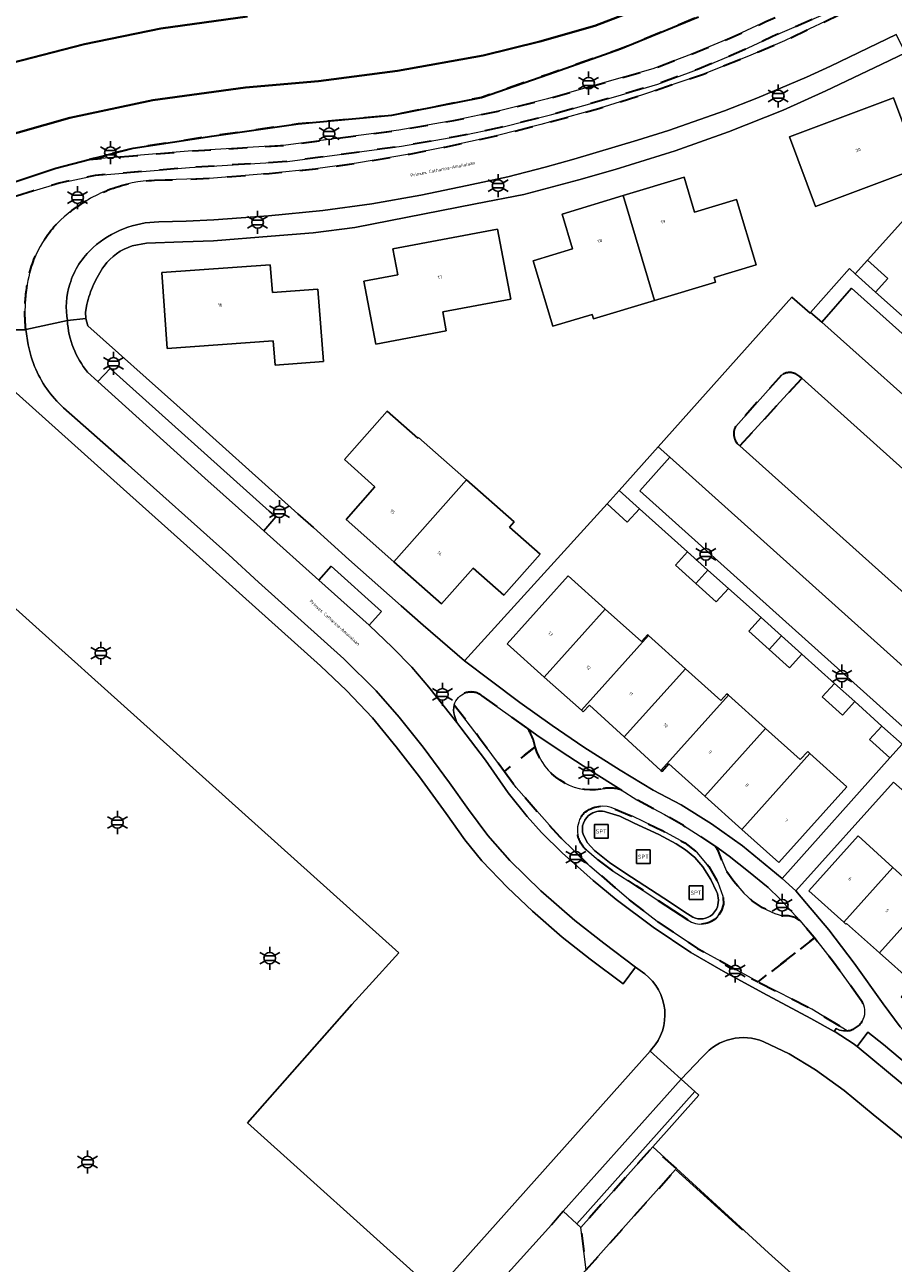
# Model space of a CAD drawing. Extents: x 105780 to 185197, y 477999 to 525027.
# Tile 6 of 256: x 105874 to 105969, y 478273 to 478409. Entities that reach past the tile are written whole.
import ezdxf
from ezdxf.enums import TextEntityAlignment as Align

# ---------------------------------------------------------------- set-up
doc = ezdxf.new("R2010")
doc.units = 0
doc.linetypes.add('XX-HIDDEN', pattern=[4, 2, -2])
for name, color, linetype, lineweight in [('B-GV-GR-HAAG_01-G', 252, 'GR-HAAG1', 13), ('B-GV-GR-MATERIAALGRENS-G', 252, 'XX-HIDDEN', 35), ('B-RO-IE-MEUBILAIR_WEGMEUBILAIR-S', 252, 'Continuous', 25), ('B-RO-IE-TERREINAFSCHEIDING_KUNSTMATIG_HEKWERK-G', 252, 'IE-TERREINAFSCHEIDING-KUNSTMATIG', 18), ('B-WE-GW-WATERGANG_SLOOT_INSTEEK-G', 252, 'Continuous', 30), ('B-WE-OG-TERREIN_ONBEGROEID-GV', 252, 'Continuous', 18), ('B-XX-KG-KADASTRAAL_BEBOUWING-G', 252, 'Continuous', 20), ('B1-WE-OG-BEBOUWING-T18', 7, 'Continuous', 18), ('B1-WE-OG-TERREIN_ERF-GV', 252, 'Continuous', 18), ('B1-WE-OG-TOPOGRAFIE-T18', 10, 'Continuous', 18), ('B1-WE-VH-VERHARDING_ASFALT-GV', 252, 'Continuous', 18), ('B1-WE-VH-VERHARDING_BETONSTRAATSTEEN-GV', 252, 'Continuous', 18), ('B1-WE-VH-VERHARDING_HALFVERHARDING_SCHELP-GV', 252, 'Continuous', 18), ('B1-WE-VH-VERHARDING_SIERBESTRATING-GV', 252, 'Continuous', 18), ('B1-WE-VH-VERHARDING_STRAATBAKSTEEN-GV', 252, 'Continuous', 18), ('B1-WE-VH-VERHARDING_TEGEL-GV', 252, 'Continuous', 18), ('B1-WE-VH-VERHARDING_TEGEL_RUBBER-GV', 252, 'Continuous', 18)]:
    doc.layers.add(name, color=color, linetype=linetype, lineweight=lineweight)
doc.styles.add('NLCS-ISO', font='NLCS-ISO.ttf')
doc.styles.add('NLCS-ISO-M200-T18', font='NLCS-ISO.ttf', dxfattribs={"height": 0.36})
doc.linetypes.add('GR-HAAG1', pattern='A,6,[176,NLCS.shx,S=0.125,R=0,X=0,Y=0],-2', length=8)
doc.linetypes.add('IE-TERREINAFSCHEIDING-KUNSTMATIG', pattern='A,4,[82,NLCS.SHX,S=0.75,R=90,X=0,Y=0],4,-2', length=10)

# ---------------------------------------------------------------- blocks, each defined once
blk = doc.blocks.new('B-SIE-WEG_LICHTMAST-SO')
at = {"ltscale": 0.1}
for p, q in [((-1.1, 0.63), (-2.19, 1.27)), ((0, 1.27), (0, 2.53)), ((1.1, 0.63), (2.19, 1.27)), ((-1.1, -0.63), (-2.19, -1.27)), ((0, -1.27), (0, -2.53)), ((1.1, -0.63), (2.19, -1.27))]:
    blk.add_line(p, q, dxfattribs=at)
at = {"flags": 128}
for points in [[(-1.16, 0.5), (1.16, 0.5)], [(-1.16, -0.5), (1.16, -0.5)]]:
    blk.add_lwpolyline(points, dxfattribs=at)
at = {"ltscale": 0.1}
blk.add_circle((0, 0), 1.27, dxfattribs=at)
at = {"style": 'NLCS-ISO'}
blk.add_attdef('TYPE', text='', height=1.8, dxfattribs=at).set_placement((0, 2.53), align=Align.BOTTOM_CENTER)
blk = doc.blocks.new('SIE-WEG_SPEELTOESTEL-SO')
at = {"flags": 128}
blk.add_lwpolyline([(-0.75, -0.75), (0.75, -0.75), (0.75, 0.75), (-0.75, 0.75)], close=True, dxfattribs=at)
at = {"style": 'NLCS-ISO'}
blk.add_text('SPT', height=0.45, dxfattribs=at).set_placement((0, 0), align=Align.MIDDLE_CENTER)

msp = doc.modelspace()

# ---------------------------------------------------------------- linework, layer by layer
at = {"layer": 'B-GV-GR-HAAG_01-G', "flags": 128}
for points in [[(105920.782, 478334.538, 0.1566348), (105920.817, 478333.357)], [(105963.045, 478298.846, 0.1011188), (105963.887, 478298.761)]]:
    msp.add_lwpolyline(points, format="xyb", dxfattribs=at)
for points in [[(105923.524, 478330.949), (105920.782, 478334.538)], [(105920.817, 478333.357), (105921.052, 478332.584), (105921.504, 478332.013), (105924.189, 478328.447), (105926.707, 478324.854), (105928.769, 478322.273), (105930.339, 478320.509), (105932.634, 478318.295), (105936.028, 478315.244), (105938.544, 478313.154), (105942.598, 478310.121), (105946.733, 478307.358), (105950.263, 478305.292), (105954.613, 478302.937), (105959.903, 478300.124), (105962.441, 478298.694), (105962.673, 478299.006), (105963.045, 478298.846)], [(105963.887, 478298.761), (105960.006, 478301.141), (105954.103, 478304.123), (105947.473, 478307.808), (105943.051, 478310.752), (105940.159, 478312.973), (105935.666, 478316.817), (105932.357, 478320.025), (105927.58, 478325.457), (105926.278, 478327.22), (105923.524, 478330.949)]]:
    msp.add_lwpolyline(points, dxfattribs=at)
at = {"layer": 'B-GV-GR-MATERIAALGRENS-G', "flags": 128}
for points in [[(105968.575, 478418.615), (105968.369, 478419.048), (105967.68, 478420.019), (105966.767, 478420.789), (105964.896, 478422.459), (105963.143, 478423.998), (105959.954, 478422.189), (105960.707, 478420.017), (105960.711, 478418.129), (105960.125, 478416.641), (105958.756, 478414.974), (105955.554, 478413.233), (105947.587, 478410.015), (105939.013, 478406.475), (105931.144, 478403.719), (105923.768, 478401.16), (105913.949, 478399.195), (105903.652, 478398.261), (105894.193, 478396.912), (105885.558, 478395.589), (105880.718, 478394.343), (105891.602, 478395.259), (105902.306, 478395.908), (105914.715, 478397.571), (105920.726, 478398.634), (105925.602, 478399.647), (105931.013, 478401.005), (105938.03, 478403.013), (105942.558, 478404.284), (105946.787, 478405.9), (105951.261, 478407.755), (105954.952, 478409.475), (105961.606, 478412.343), (105964.684, 478413.921), (105966.118, 478414.925), (105967.055, 478415.986), (105967.323, 478416.999), (105967.37, 478418.11)], [(105945.147, 478283.637), (105942.545, 478286.014), (105934.662, 478277.186), (105935.249, 478272.546)]]:
    msp.add_lwpolyline(points, close=True, dxfattribs=at)
for points in [[(105969.111, 478416.723), (105968.686, 478415.114), (105967.326, 478413.573), (105965.615, 478412.375), (105962.373, 478410.714), (105955.688, 478407.833), (105951.987, 478406.107), (105947.471, 478404.235), (105943.093, 478402.621), (105938.504, 478401.276), (105931.479, 478399.266), (105926.004, 478397.893), (105921.066, 478396.866), (105914.991, 478395.792), (105902.48, 478394.115), (105891.732, 478393.464), (105881.377, 478392.592), (105877.433, 478391.76), (105874.642, 478390.919), (105868.332, 478388.969), (105865.732, 478387.974), (105862.099, 478386.636), (105857.988, 478384.899), (105865.85, 478377.899), (105868.805, 478375.269), (105872.694, 478375.677), (105873.784, 478375.708)], [(105887.889, 478392.072), (105891.461, 478392.177), (105894.383, 478392.316), (105900.485, 478392.82), (105905.574, 478393.317), (105910.05, 478393.932), (105915.886, 478394.945), (105919.746, 478395.708), (105925.395, 478396.957), (105930.29, 478398.185), (105936.653, 478399.945), (105941.42, 478401.444), (105948.127, 478403.724), (105953.307, 478405.804), (105957.003, 478407.375), (105959.736, 478408.681), (105966.608, 478411.935), (105967.502, 478412.323), (105967.695, 478412.391), (105967.91, 478412.467), (105967.931, 478412.518), (105968.437, 478412.901), (105968.845, 478413.451), (105969.139, 478414.058), (105969.184, 478414.782), (105969.111, 478416.723)], [(105956.681, 478370.7), (105951.653, 478365.071)], [(105952.091, 478362.925), (105958.905, 478370.344)], [(105958.905, 478370.344), (105958.697, 478370.524)], [(105920.782, 478334.538), (105923.524, 478330.949), (105926.278, 478327.22), (105929.645, 478329.924)], [(105928.73, 478332.012), (105923.778, 478335.555)], [(105929.645, 478329.924), (105926.278, 478327.22), (105927.58, 478325.457), (105932.357, 478320.025), (105935.666, 478316.817), (105940.159, 478312.973), (105943.051, 478310.752), (105947.473, 478307.808), (105954.103, 478304.123), (105960.294, 478308.948), (105960.247, 478309.008), (105958.697, 478310.855)], [(105949.474, 478318.969), (105948.166, 478319.867), (105945.919, 478321.281), (105943.829, 478322.476), (105940.807, 478324.104), (105939.085, 478325.203)], [(105938.412, 478323.074), (105940.402, 478322.258), (105943.577, 478320.717), (105946.055, 478319.387), (105947.456, 478318.284), (105948.693, 478316.804), (105949.719, 478315.037), (105950.272, 478313.486), (105950.297, 478312.667), (105950.096, 478311.972), (105949.661, 478311.282)], [(105944.861, 478311.924), (105940.744, 478314.674), (105938.227, 478316.285), (105936.37, 478317.647), (105935.276, 478318.607)], [(105958.697, 478310.855), (105958.177, 478311.183), (105957.458, 478311.359), (105956.778, 478311.389), (105955.937, 478311.621), (105954.597, 478312.268), (105953.471, 478313.031), (105952.535, 478313.866), (105951.432, 478315.125), (105950.65, 478316.274), (105950.117, 478317.484)], [(105946.421, 478310.902), (105944.861, 478311.924)], [(105960.294, 478308.948), (105954.103, 478304.123), (105960.006, 478301.141), (105963.887, 478298.761)], [(105965.411, 478302.096), (105962.368, 478306.282), (105960.294, 478308.948)]]:
    msp.add_lwpolyline(points, dxfattribs=at)
for points in [[(105883.115, 478391.111, -0.0772824), (105887.889, 478392.072)], [(105878.843, 478388.735, -0.0776506), (105883.115, 478391.111)], [(105875.897, 478385.692, -0.0886636), (105878.843, 478388.735)], [(105874.2, 478381.889, -0.086968), (105875.897, 478385.692)], [(105873.71, 478378.552, -0.0461659), (105874.2, 478381.889)], [(105873.784, 478375.708, -0.0393728), (105873.71, 478378.552)], [(105958.697, 478370.524, 0.3543217), (105956.681, 478370.7)], [(105951.653, 478365.071, 0.3760092), (105952.091, 478362.925)], [(105923.778, 478335.555, 0.521465), (105920.782, 478334.538)], [(105929.645, 478329.924, 0.1265159), (105928.73, 478332.012)], [(105936.865, 478325.266, -0.3754592), (105929.645, 478329.924)], [(105939.085, 478325.203, 0.1376732), (105936.865, 478325.266)], [(105934.995, 478322.629, -0.3059794), (105938.412, 478323.074)], [(105935.276, 478318.607, -0.4219413), (105934.995, 478322.629)], [(105950.117, 478317.484, 0.0651189), (105949.474, 478318.969)], [(105949.661, 478311.282, -0.3762487), (105946.421, 478310.902)], [(105963.887, 478298.761, 0.5744453), (105965.411, 478302.096)]]:
    msp.add_lwpolyline(points, format="xyb", dxfattribs=at)
at = {"layer": 'B-RO-IE-TERREINAFSCHEIDING_KUNSTMATIG_HEKWERK-G', "flags": 128}
msp.add_lwpolyline([(105903.327, 478230.968), (105900.449, 478233.552), (105945.062, 478283.541), (105952.4, 478276.894)], dxfattribs=at)
at = {"layer": 'B-WE-GW-WATERGANG_SLOOT_INSTEEK-G', "flags": 128}
for points in [[(105942.695, 478411.498), (105936.212, 478409.015), (105930.15, 478407.297), (105923.96, 478405.766), (105914.572, 478404.06), (105905.878, 478402.952), (105897.892, 478402.259), (105887.731, 478400.842), (105878.619, 478398.903), (105870.216, 478396.537), (105860.885, 478393.198), (105852.023, 478389.28), (105845.433, 478385.725), (105836.78, 478380.929), (105829.628, 478376.179), (105825.916, 478373.283), (105817.637, 478366.123), (105810.491, 478360.013), (105803.976, 478354.991), (105797.872, 478351.178), (105790.963, 478347.86), (105784.023, 478345.269), (105780.506, 478344.203)], [(105780.506, 478344.203), (105784.023, 478345.269), (105790.963, 478347.86), (105797.872, 478351.178), (105803.976, 478354.991), (105810.491, 478360.013), (105817.637, 478366.123), (105825.916, 478373.283), (105829.628, 478376.179), (105836.78, 478380.929), (105845.433, 478385.725), (105852.023, 478389.28), (105860.885, 478393.198), (105870.216, 478396.537), (105878.619, 478398.903), (105887.731, 478400.842), (105897.892, 478402.259), (105905.878, 478402.952), (105914.572, 478404.06), (105923.96, 478405.766), (105930.15, 478407.297), (105936.212, 478409.015), (105942.695, 478411.498)], [(105898.102, 478410.047), (105888.588, 478408.729), (105880.208, 478406.999), (105871.009, 478404.636), (105861.978, 478401.822), (105855.012, 478398.94), (105854.538, 478400.059), (105853.384, 478399.59), (105853.866, 478398.397), (105848.306, 478396.019), (105841.528, 478392.468), (105833.366, 478387.432), (105825.943, 478382.5), (105818.611, 478377.026), (105812.757, 478371.94), (105807.255, 478366.856), (105802.1, 478362.858), (105795.425, 478358.409), (105788.448, 478355.037), (105781.178, 478352.368), (105780.506, 478352.152)], [(105853.866, 478398.397), (105853.384, 478399.59), (105854.538, 478400.059), (105855.012, 478398.94), (105861.978, 478401.822), (105871.009, 478404.636), (105880.208, 478406.999), (105888.588, 478408.729), (105898.102, 478410.047)], [(105867.847, 478390.317), (105877.077, 478393.406), (105880.718, 478394.343), (105885.558, 478395.589), (105894.193, 478396.912), (105903.652, 478398.261), (105913.949, 478399.195), (105923.768, 478401.16), (105931.144, 478403.719), (105939.013, 478406.475), (105947.587, 478410.015)]]:
    msp.add_lwpolyline(points, dxfattribs=at)
at = {"layer": 'B-WE-OG-TERREIN_ONBEGROEID-GV', "flags": 128}
for points in [[(105941.678, 478304.995), (105940.671, 478305.752), (105939.326, 478303.9), (105935.687, 478306.612), (105932.624, 478309.021), (105929.367, 478311.894), (105926.636, 478314.473), (105923.79, 478317.425), (105921.938, 478319.709), (105919.882, 478322.586), (105916.965, 478326.616), (105914.418, 478329.92), (105911.812, 478333.098), (105908.967, 478336.111), (105906.1, 478338.813), (105897.534, 478346.483), (105892.819, 478350.709), (105884.506, 478358.193), (105867.339, 478373.534)], [(105862.54, 478354.17), (105877.412, 478340.803), (105879.493, 478338.933), (105880.633, 478337.908), (105914.688, 478307.299), (105911.446, 478303.733), (105909.544, 478301.641), (105898.088, 478288.671), (105917.382, 478271.342)], [(105975.587, 478282.399), (105966.727, 478289.585), (105963.552, 478292.206), (105960.4, 478294.472), (105957.516, 478296.218), (105954.735, 478297.558)], [(105917.699, 478268.989), (105926.505, 478278.864), (105942.26, 478296.533)], [(105942.26, 478296.533), (105942.47, 478296.768)], [(105948.096, 478295.978), (105947.922, 478295.817), (105945.661, 478293.458)], [(105945.661, 478293.458), (105947.173, 478292.091), (105947.615, 478291.691), (105942.545, 478286.014), (105945.147, 478283.637), (105955.26, 478274.4), (105961.715, 478268.593), (105968.362, 478262.614), (105984.704, 478280.667), (105983.096, 478282)]]:
    msp.add_lwpolyline(points, dxfattribs=at)
at = {"layer": 'B-WE-OG-TERREIN_ONBEGROEID-GV'}
for points in [[(105942.47, 478296.768, 0.434267), (105941.678, 478304.995)], [(105954.735, 478297.558, 0.3282961), (105948.096, 478295.978)]]:
    msp.add_lwpolyline(points, format="xyb", dxfattribs=at)
at = {"layer": 'B-XX-KG-KADASTRAAL_BEBOUWING-G', "flags": 128}
for points in [[(105968.962, 478401.114), (105957.542, 478396.844), (105960.406, 478389.185), (105971.826, 478393.454)], [(105945.984, 478392.399), (105939.292, 478390.38), (105942.76, 478378.885), (105949.452, 478380.903), (105949.305, 478381.389), (105953.901, 478382.775), (105951.734, 478389.956), (105947.139, 478388.569)], [(105939.292, 478390.38), (105932.601, 478388.362), (105933.756, 478384.532), (105929.429, 478383.227), (105931.595, 478376.046), (105935.903, 478377.346), (105936.049, 478376.862), (105942.76, 478378.885)], [(105925.536, 478386.688), (105914.054, 478384.542), (105914.573, 478381.68), (105910.865, 478380.983), (105912.181, 478374.092), (105919.889, 478375.536), (105919.518, 478377.629), (105926.969, 478379.015)], [(105966.098, 478383.299), (105964.761, 478381.812), (105966.992, 478379.806), (105968.329, 478381.293)], [(105901.129, 478371.787), (105906.441, 478372.186), (105905.826, 478380.135), (105900.835, 478379.766), (105900.59, 478382.807), (105888.715, 478381.94), (105889.285, 478373.618), (105900.916, 478374.448)], [(105916.853, 478363.845), (105916.784, 478363.766), (105913.409, 478366.743), (105908.733, 478361.443), (105912.084, 478358.451), (105908.929, 478354.849), (105914.159, 478350.226), (105922.108, 478359.218)], [(105927.346, 478354.604), (105922.108, 478359.218), (105914.159, 478350.226), (105919.389, 478345.603), (105922.86, 478349.529), (105926.231, 478346.549), (105930.205, 478351.044), (105926.833, 478354.024)], [(105941.094, 478356.029), (105938.887, 478358.046), (105937.537, 478356.57), (105939.745, 478354.553)], [(105948.612, 478349.308), (105946.377, 478351.314), (105945.041, 478349.826), (105947.276, 478347.819)], [(105948.612, 478349.308), (105947.276, 478347.819), (105949.511, 478345.813), (105950.847, 478347.301)], [(105937.342, 478345.016), (105933.277, 478348.664), (105926.596, 478341.2), (105930.659, 478337.568)], [(105942.069, 478342.116), (105941.981, 478342.195), (105941.307, 478341.457), (105937.342, 478345.016), (105930.659, 478337.568), (105934.726, 478333.933)], [(105954.428, 478344.104), (105953.091, 478342.618), (105955.327, 478340.606), (105956.664, 478342.092)], [(105946.128, 478338.471), (105942.069, 478342.116), (105934.726, 478333.933), (105934.927, 478333.753), (105935.6, 478334.497), (105939.423, 478331)], [(105956.664, 478342.092), (105955.327, 478340.606), (105957.563, 478338.593), (105958.901, 478340.08)], [(105950.857, 478335.573), (105950.687, 478335.726), (105950.014, 478334.982), (105946.128, 478338.471), (105939.423, 478331), (105943.449, 478327.317)], [(105954.921, 478331.934), (105950.857, 478335.573), (105943.449, 478327.317), (105943.574, 478327.203), (105944.316, 478328.039), (105948.254, 478324.505)], [(105962.477, 478336.88), (105961.141, 478335.392), (105963.376, 478333.384), (105964.713, 478334.872)], [(105959.791, 478329.193), (105959.548, 478329.411), (105958.733, 478328.52), (105954.921, 478331.934), (105948.254, 478324.505), (105952.314, 478320.862)], [(105967.67, 478332.199), (105966.334, 478330.711), (105968.57, 478328.703), (105969.906, 478330.191)], [(105963.849, 478325.538), (105959.791, 478329.193), (105952.314, 478320.862), (105956.371, 478317.221)], [(105965.07, 478320.134), (105959.673, 478314.124), (105963.511, 478310.671), (105968.898, 478316.673)], [(105973.529, 478314.106), (105973.409, 478314.212), (105972.618, 478313.309), (105968.898, 478316.673), (105963.511, 478310.671), (105963.743, 478310.462), (105963.817, 478310.544), (105967.432, 478307.312)], [(105977.411, 478310.704), (105973.529, 478314.106), (105967.432, 478307.312), (105971.125, 478304.01), (105969.791, 478302.502), (105969.935, 478302.373)]]:
    msp.add_lwpolyline(points, close=True, dxfattribs=at)
at = {"layer": 'B1-WE-OG-TERREIN_ERF-GV', "flags": 128}
for points in [[(105970.294, 478406.057), (105966.831, 478404.405), (105961.548, 478401.863), (105956.844, 478399.773), (105950.879, 478397.374), (105945.014, 478395.31), (105938.44, 478393.251), (105934.456, 478392.107), (105928.408, 478390.504), (105923.127, 478389.488), (105909.874, 478386.895), (105905.311, 478386.31), (105900.681, 478385.949), (105894.385, 478385.44), (105890.996, 478385.298), (105887.01, 478385.16), (105885.467, 478384.869)], [(105957.811, 478379.25), (105959.809, 478377.499), (105959.874, 478377.572), (105964.126, 478382.382), (105964.761, 478381.812), (105966.098, 478383.299), (105979.295, 478397.978)], [(105880.468, 478378.448), (105880.347, 478377.608), (105880.368, 478376.922), (105880.595, 478376.117), (105890.338, 478367.388), (105903.616, 478355.462), (105905.34, 478353.984), (105909.222, 478350.475), (105914.964, 478345.377), (105917.366, 478343.27), (105921.913, 478339.365), (105937.537, 478356.57), (105938.887, 478358.046), (105943.143, 478362.815), (105957.811, 478379.25)], [(105982.671, 478312.059), (105980.44, 478314.07), (105978.21, 478316.081), (105979.103, 478317.072), (105975.941, 478319.87), (105974.616, 478318.372), (105972.367, 478320.361), (105970.119, 478322.35), (105971.444, 478323.848), (105968.964, 478326.051), (105958.237, 478314.105), (105959.432, 478312.718), (105961.866, 478309.83), (105964.633, 478306.183), (105967.843, 478301.71), (105969.678, 478299.188), (105971.106, 478297.601), (105974.151, 478294.718), (105976.808, 478292.407), (105977.411, 478291.908), (105979.811, 478289.92)], [(105971.125, 478304.01), (105967.432, 478307.312), (105963.817, 478310.544), (105963.743, 478310.462), (105963.511, 478310.671), (105959.673, 478314.124), (105965.07, 478320.134), (105968.898, 478316.673), (105972.618, 478313.309)]]:
    msp.add_lwpolyline(points, dxfattribs=at)
for points in [[(105968.962, 478401.114), (105971.826, 478393.454), (105960.406, 478389.185), (105957.542, 478396.844)], [(105979.295, 478397.978), (105966.098, 478383.299), (105968.329, 478381.293), (105966.992, 478379.806), (105972.214, 478375.164), (105973.553, 478376.65), (105975.787, 478374.636), (105978.021, 478372.622), (105976.682, 478371.137), (105981.155, 478367.151), (105982.489, 478368.641), (105984.728, 478366.635), (105986.966, 478364.629), (105985.631, 478363.139), (105991.07, 478358.257), (105992.413, 478359.739), (105994.632, 478357.728), (106007.782, 478372.46)], [(105942.76, 478378.885), (105936.049, 478376.862), (105935.903, 478377.346), (105931.595, 478376.046), (105929.429, 478383.227), (105933.756, 478384.532), (105932.601, 478388.362), (105939.292, 478390.38), (105945.984, 478392.399), (105947.139, 478388.569), (105951.734, 478389.956), (105953.901, 478382.775), (105949.305, 478381.389), (105949.452, 478380.903)], [(105919.518, 478377.629), (105919.889, 478375.536), (105912.181, 478374.092), (105910.865, 478380.983), (105914.573, 478381.68), (105914.054, 478384.542), (105925.536, 478386.688), (105926.969, 478379.015)], [(105901.129, 478371.787), (105900.916, 478374.448), (105889.285, 478373.618), (105888.715, 478381.94), (105900.59, 478382.807), (105900.835, 478379.766), (105905.826, 478380.135), (105906.441, 478372.186)], [(105927.346, 478354.604), (105926.833, 478354.024), (105930.205, 478351.044), (105926.231, 478346.549), (105922.86, 478349.529), (105919.389, 478345.603), (105914.159, 478350.226), (105908.929, 478354.849), (105912.084, 478358.451), (105908.733, 478361.443), (105913.409, 478366.743), (105916.784, 478363.766), (105916.853, 478363.845), (105922.108, 478359.218)], [(105946.377, 478351.314), (105941.094, 478356.029), (105939.745, 478354.553), (105937.537, 478356.57), (105921.913, 478339.365), (105924.712, 478337.217), (105927.969, 478334.767), (105931.526, 478332.238), (105935.002, 478329.88), (105938.976, 478327.365), (105942.614, 478325.16), (105945.656, 478323.533), (105949.007, 478321.466), (105952.386, 478319.038), (105956.766, 478315.478), (105968.57, 478328.703), (105966.334, 478330.711), (105967.67, 478332.199), (105964.713, 478334.872), (105963.376, 478333.384), (105961.141, 478335.392), (105962.477, 478336.88), (105958.901, 478340.08), (105957.563, 478338.593), (105955.327, 478340.606), (105953.091, 478342.618), (105954.428, 478344.104), (105950.847, 478347.301), (105949.511, 478345.813), (105947.276, 478347.819), (105945.041, 478349.826)], [(105946.128, 478338.471), (105950.014, 478334.982), (105950.687, 478335.726), (105950.857, 478335.573), (105954.921, 478331.934), (105958.733, 478328.52), (105959.548, 478329.411), (105959.791, 478329.193), (105963.849, 478325.538), (105956.371, 478317.221), (105952.314, 478320.862), (105948.254, 478324.505), (105944.316, 478328.039), (105943.574, 478327.203), (105943.449, 478327.317), (105939.423, 478331), (105935.6, 478334.497), (105934.927, 478333.753), (105934.726, 478333.933), (105930.659, 478337.568), (105926.596, 478341.2), (105933.277, 478348.664), (105937.342, 478345.016), (105941.307, 478341.457), (105941.981, 478342.195), (105942.069, 478342.116)]]:
    msp.add_lwpolyline(points, close=True, dxfattribs=at)
at = {"layer": 'B1-WE-OG-TERREIN_ERF-GV'}
for points in [[(105885.467, 478384.869, 0.1642333), (105882.37, 478382.654)], [(105882.37, 478382.654, 0.0451446), (105881.223, 478380.623)], [(105881.223, 478380.623, 0.044787), (105880.468, 478378.448)]]:
    msp.add_lwpolyline(points, format="xyb", dxfattribs=at)
at = {"layer": 'B1-WE-VH-VERHARDING_ASFALT-GV', "flags": 128}
for points in [[(105898.088, 478288.671), (105909.544, 478301.641), (105911.446, 478303.733), (105914.688, 478307.299), (105880.633, 478337.908), (105879.493, 478338.933), (105877.412, 478340.803), (105862.54, 478354.17), (105857.7, 478348.92), (105829.396, 478317.17), (105823.29, 478310.32), (105819.167, 478305.562), (105819.02, 478305.397), (105822.545, 478302.28), (105825.44, 478299.721), (105825.739, 478299.456), (105829.683, 478295.97), (105831.046, 478294.765), (105844.377, 478282.979), (105841.108, 478279.335), (105838.56, 478276.5), (105843.822, 478274.179), (105847.126, 478272.296)], [(105888.174, 478236.272), (105889.636, 478237.482), (105903.226, 478252.741), (105917.699, 478268.989), (105917.569, 478271.321), (105917.382, 478271.342), (105898.088, 478288.671)]]:
    msp.add_lwpolyline(points, dxfattribs=at)
at = {"layer": 'B1-WE-VH-VERHARDING_BETONSTRAATSTEEN-GV', "flags": 128}
for points in [[(105972.214, 478375.164), (105966.992, 478379.806), (105964.761, 478381.812), (105964.126, 478382.382), (105959.874, 478377.572), (105961.091, 478376.485), (105964.368, 478380.23), (105992.403, 478355.148)], [(105874.742, 478371.655), (105874.379, 478372.681), (105874.033, 478374.003), (105873.784, 478375.708), (105872.694, 478375.677)], [(105867.339, 478373.534), (105884.506, 478358.193), (105892.819, 478350.709), (105897.534, 478346.483), (105906.1, 478338.813), (105908.967, 478336.111), (105911.812, 478333.098), (105914.418, 478329.92), (105916.965, 478326.616), (105919.882, 478322.586), (105921.938, 478319.709), (105923.79, 478317.425), (105926.636, 478314.473), (105929.367, 478311.894), (105932.624, 478309.021), (105935.687, 478306.612), (105939.326, 478303.9), (105940.671, 478305.752), (105937.201, 478308.36), (105934.02, 478310.844), (105930.293, 478314.134), (105926.884, 478317.434), (105924.452, 478320.177), (105922.346, 478323.039), (105920.268, 478325.96), (105917.363, 478329.859), (105914.754, 478333.157), (105912.231, 478336.06), (105908.658, 478339.568), (105899.298, 478347.992), (105896.041, 478350.959), (105884.686, 478361.152), (105877.916, 478367.113)], [(105951.653, 478365.071), (105956.681, 478370.7)], [(105958.697, 478370.524), (105958.905, 478370.344), (105979.639, 478351.741)], [(105971.014, 478331.19), (105941.137, 478357.995), (105944.414, 478361.676), (105943.143, 478362.815), (105938.887, 478358.046), (105941.094, 478356.029), (105946.377, 478351.314), (105948.612, 478349.308), (105950.847, 478347.301), (105954.428, 478344.104), (105956.664, 478342.092), (105958.901, 478340.08), (105962.477, 478336.88), (105964.713, 478334.872), (105967.67, 478332.199), (105969.906, 478330.191), (105968.57, 478328.703), (105956.766, 478315.478), (105958.237, 478314.105), (105968.964, 478326.051)], [(105972.993, 478344.202), (105952.091, 478362.925)]]:
    msp.add_lwpolyline(points, dxfattribs=at)
for points in [[(105961.091, 478376.485), (105959.874, 478377.572), (105959.809, 478377.499), (105957.811, 478379.25), (105943.143, 478362.815), (105944.414, 478361.676), (105974.303, 478334.871), (105989.097, 478351.479)], [(105961.091, 478376.485), (105989.097, 478351.479), (105992.403, 478355.148), (105964.368, 478380.23)], [(105958.905, 478370.344), (105952.091, 478362.925), (105972.993, 478344.202), (105979.639, 478351.741)], [(105944.414, 478361.676), (105941.137, 478357.995), (105971.014, 478331.19), (105974.303, 478334.871)], [(105934.662, 478277.186), (105934.223, 478277.59), (105932.719, 478278.972), (105931.445, 478277.486), (105926.003, 478271.428), (105927.511, 478270.048), (105928.174, 478269.875), (105931.977, 478268.879), (105935.249, 478272.546)]]:
    msp.add_lwpolyline(points, close=True, dxfattribs=at)
at = {"layer": 'B1-WE-VH-VERHARDING_BETONSTRAATSTEEN-GV'}
for points in [[(105877.916, 478367.113, -0.1120502), (105874.742, 478371.655)], [(105956.681, 478370.7, -0.3543217), (105958.697, 478370.524)], [(105952.091, 478362.925, -0.3760092), (105951.653, 478365.071)]]:
    msp.add_lwpolyline(points, format="xyb", dxfattribs=at)
at = {"layer": 'B1-WE-VH-VERHARDING_HALFVERHARDING_SCHELP-GV', "flags": 128}
for points in [[(105868.332, 478388.969), (105874.642, 478390.919), (105877.433, 478391.76), (105881.377, 478392.592), (105891.732, 478393.464), (105902.48, 478394.115), (105914.991, 478395.792), (105921.066, 478396.866), (105926.004, 478397.893), (105931.479, 478399.266), (105938.504, 478401.276), (105943.093, 478402.621), (105947.471, 478404.235), (105951.987, 478406.107), (105955.688, 478407.833), (105962.373, 478410.714)], [(105954.952, 478409.475), (105951.261, 478407.755), (105946.787, 478405.9), (105942.558, 478404.284), (105938.03, 478403.013), (105931.013, 478401.005), (105925.602, 478399.647), (105920.726, 478398.634), (105914.715, 478397.571), (105902.306, 478395.908), (105891.602, 478395.259), (105880.718, 478394.343), (105877.077, 478393.406), (105867.847, 478390.317)]]:
    msp.add_lwpolyline(points, dxfattribs=at)
at = {"layer": 'B1-WE-VH-VERHARDING_SIERBESTRATING-GV'}
for points in [[(105928.73, 478332.012, -0.1265159), (105929.645, 478329.924)], [(105929.645, 478329.924, 0.3754592), (105936.865, 478325.266)], [(105936.865, 478325.266, -0.1376732), (105939.085, 478325.203)], [(105949.474, 478318.969, -0.0651189), (105950.117, 478317.484)]]:
    msp.add_lwpolyline(points, format="xyb", dxfattribs=at)
at = {"layer": 'B1-WE-VH-VERHARDING_SIERBESTRATING-GV', "flags": 128}
for points in [[(105939.085, 478325.203), (105935.746, 478327.281), (105932.383, 478329.488), (105929.854, 478331.183), (105928.73, 478332.012)], [(105950.117, 478317.484), (105950.65, 478316.274), (105951.432, 478315.125), (105952.535, 478313.866), (105953.471, 478313.031), (105954.597, 478312.268), (105955.937, 478311.621), (105956.778, 478311.389), (105957.458, 478311.359), (105958.177, 478311.183), (105958.697, 478310.855), (105956.499, 478313.254), (105955.203, 478314.466), (105953.069, 478316.254), (105950.923, 478317.926), (105949.474, 478318.969)]]:
    msp.add_lwpolyline(points, dxfattribs=at)
at = {"layer": 'B1-WE-VH-VERHARDING_STRAATBAKSTEEN-GV', "flags": 128}
for points in [[(105968.826, 478412.789), (105967.91, 478412.467), (105967.695, 478412.391), (105967.502, 478412.323), (105966.608, 478411.935), (105959.736, 478408.681), (105957.003, 478407.375), (105953.307, 478405.804), (105948.127, 478403.724), (105941.42, 478401.444), (105936.653, 478399.945), (105930.29, 478398.185), (105925.395, 478396.957), (105919.746, 478395.708), (105915.886, 478394.945), (105910.05, 478393.932), (105905.574, 478393.317), (105900.485, 478392.82), (105894.383, 478392.316), (105891.461, 478392.177), (105887.889, 478392.072)], [(105945.014, 478395.31), (105950.879, 478397.374), (105956.844, 478399.773), (105961.548, 478401.863), (105966.831, 478404.405), (105970.294, 478406.057), (105969.264, 478408.05), (105962.047, 478404.603), (105959.401, 478403.392), (105953.964, 478401.068), (105950.436, 478399.672), (105944.285, 478397.52), (105940.864, 478396.45), (105933.905, 478394.369), (105930.756, 478393.51), (105926.65, 478392.441), (105922.21, 478391.481), (105917.128, 478390.452), (105911.75, 478389.497), (105906.382, 478388.766), (105900.415, 478388.177), (105894.404, 478387.73), (105891.378, 478387.57), (105888.379, 478387.492)], [(105917.128, 478390.452), (105922.21, 478391.481), (105926.65, 478392.441), (105930.756, 478393.51), (105933.905, 478394.369), (105940.864, 478396.45), (105944.285, 478397.52), (105950.436, 478399.672), (105953.964, 478401.068), (105959.401, 478403.392), (105962.047, 478404.603), (105969.264, 478408.05)], [(105885.467, 478384.869), (105887.01, 478385.16), (105890.996, 478385.298), (105894.385, 478385.44), (105900.681, 478385.949), (105905.311, 478386.31), (105909.874, 478386.895), (105923.127, 478389.488), (105928.408, 478390.504), (105934.456, 478392.107), (105938.44, 478393.251), (105945.014, 478395.31)], [(105888.379, 478387.492), (105891.378, 478387.57), (105894.404, 478387.73), (105900.415, 478388.177), (105906.382, 478388.766), (105911.75, 478389.497), (105917.128, 478390.452)], [(105878.338, 478376.673), (105880.368, 478376.922), (105880.347, 478377.608), (105880.468, 478378.448)], [(105878.338, 478376.673), (105873.784, 478375.708), (105874.033, 478374.003), (105874.379, 478372.681), (105874.742, 478371.655)], [(105873.784, 478375.708), (105878.338, 478376.673)], [(105903.616, 478355.462), (105890.338, 478367.388), (105880.595, 478376.117), (105880.368, 478376.922), (105878.338, 478376.673)], [(105880.563, 478371.017), (105881.687, 478369.99), (105883.021, 478371.432), (105900.469, 478355.785), (105901.22, 478355.13), (105899.895, 478353.617), (105905.924, 478348.187), (105907.279, 478349.716), (105912.814, 478344.767), (105911.447, 478343.259), (105914.02, 478340.823), (105916.112, 478338.654), (105917.981, 478336.467), (105921.052, 478332.584), (105920.817, 478333.357)], [(105881.687, 478369.99), (105880.563, 478371.017)], [(105974.831, 478288.851), (105964.982, 478297.042), (105964.53, 478297.385), (105962.549, 478298.634), (105962.441, 478298.694), (105959.903, 478300.124), (105954.613, 478302.937), (105950.263, 478305.292), (105946.733, 478307.358), (105942.598, 478310.121), (105938.544, 478313.154), (105936.028, 478315.244), (105932.634, 478318.295), (105930.339, 478320.509), (105928.769, 478322.273), (105926.707, 478324.854), (105924.189, 478328.447), (105921.504, 478332.013), (105921.052, 478332.584), (105917.981, 478336.467), (105916.112, 478338.654), (105914.02, 478340.823), (105911.447, 478343.259), (105905.924, 478348.187), (105899.895, 478353.617), (105899.126, 478354.322), (105893.415, 478359.38), (105881.687, 478369.99)], [(105877.916, 478367.113), (105884.686, 478361.152), (105896.041, 478350.959), (105899.298, 478347.992), (105908.658, 478339.568), (105912.231, 478336.06), (105914.754, 478333.157), (105917.363, 478329.859), (105920.268, 478325.96), (105922.346, 478323.039), (105924.452, 478320.177), (105926.884, 478317.434), (105930.293, 478314.134), (105934.02, 478310.844), (105937.201, 478308.36), (105940.671, 478305.752), (105941.678, 478304.995)], [(105969.678, 478299.188), (105967.843, 478301.71), (105964.633, 478306.183), (105961.866, 478309.83), (105959.432, 478312.718), (105958.237, 478314.105), (105956.766, 478315.478), (105952.386, 478319.038), (105949.007, 478321.466), (105945.656, 478323.533), (105942.614, 478325.16), (105938.976, 478327.365), (105935.002, 478329.88), (105931.526, 478332.238), (105927.969, 478334.767), (105924.712, 478337.217), (105921.913, 478339.365), (105917.366, 478343.27), (105914.964, 478345.377), (105909.222, 478350.475), (105905.34, 478353.984), (105903.616, 478355.462)], [(105923.778, 478335.555), (105928.73, 478332.012), (105929.854, 478331.183), (105932.383, 478329.488), (105935.746, 478327.281), (105939.085, 478325.203), (105940.807, 478324.104), (105943.829, 478322.476), (105945.919, 478321.281), (105948.166, 478319.867), (105949.474, 478318.969), (105950.923, 478317.926), (105953.069, 478316.254), (105955.203, 478314.466), (105956.499, 478313.254), (105958.697, 478310.855), (105960.247, 478309.008), (105960.294, 478308.948), (105962.368, 478306.282), (105965.411, 478302.096)], [(105937.481, 478322.752), (105938.953, 478322.295), (105940.518, 478321.55), (105943.208, 478320.29), (105945.129, 478319.268), (105946.156, 478318.605), (105947.157, 478317.771), (105948.04, 478316.739), (105948.908, 478315.358), (105949.554, 478314.058)], [(105949.661, 478311.282), (105950.096, 478311.972), (105950.297, 478312.667), (105950.272, 478313.486), (105949.719, 478315.037), (105948.693, 478316.804), (105947.456, 478318.284), (105946.055, 478319.387), (105943.577, 478320.717), (105940.402, 478322.258), (105938.412, 478323.074)], [(105944.499, 478312.832), (105939.505, 478316.103), (105937.82, 478317.217), (105936.15, 478318.523), (105935.379, 478319.385), (105934.939, 478320.23)], [(105935.276, 478318.607), (105936.37, 478317.647), (105938.227, 478316.285), (105940.744, 478314.674), (105944.861, 478311.924)], [(105946.963, 478311.228), (105946.087, 478311.777), (105944.499, 478312.832)], [(105944.861, 478311.924), (105946.421, 478310.902)], [(105949.547, 478312.111), (105949.097, 478311.517)], [(105963.045, 478298.846), (105962.673, 478299.006), (105962.441, 478298.694), (105962.549, 478298.634), (105964.53, 478297.385), (105964.982, 478297.042), (105966.162, 478298.613), (105967.856, 478297.241), (105976.105, 478290.361)], [(105954.735, 478297.558), (105957.516, 478296.218), (105960.4, 478294.472), (105963.552, 478292.206), (105966.727, 478289.585), (105975.587, 478282.399)], [(105926.003, 478271.428), (105931.445, 478277.486), (105932.719, 478278.972), (105945.661, 478293.458), (105942.26, 478296.533), (105926.505, 478278.864), (105917.699, 478268.989), (105903.226, 478252.741), (105889.636, 478237.482), (105888.174, 478236.272)], [(105942.47, 478296.768), (105942.26, 478296.533), (105945.661, 478293.458), (105947.922, 478295.817), (105948.096, 478295.978)]]:
    msp.add_lwpolyline(points, dxfattribs=at)
at = {"layer": 'B1-WE-VH-VERHARDING_STRAATBAKSTEEN-GV'}
for points in [[(105887.889, 478392.072, 0.0772824), (105883.115, 478391.111)], [(105883.115, 478391.111, 0.0776506), (105878.843, 478388.735)], [(105878.843, 478388.735, 0.0886636), (105875.897, 478385.692)], [(105888.379, 478387.492, 0.1858407), (105881.166, 478384.677)], [(105881.166, 478384.677, -0.1858407), (105888.379, 478387.492)], [(105875.897, 478385.692, 0.086968), (105874.2, 478381.889)], [(105881.166, 478384.677, 0.1365993), (105878.613, 478380.686)], [(105878.613, 478380.686, -0.1365993), (105881.166, 478384.677)], [(105882.37, 478382.654, -0.1642333), (105885.467, 478384.869)], [(105874.2, 478381.889, 0.0461659), (105873.71, 478378.552)], [(105881.223, 478380.623, -0.0451446), (105882.37, 478382.654)], [(105878.613, 478380.686, 0.1149006), (105878.338, 478376.673)], [(105878.338, 478376.673, -0.1149006), (105878.613, 478380.686)], [(105880.468, 478378.448, -0.044787), (105881.223, 478380.623)], [(105873.71, 478378.552, 0.0393728), (105873.784, 478375.708)], [(105880.563, 478371.017, -0.1596984), (105878.338, 478376.673)], [(105878.338, 478376.673, 0.1596984), (105880.563, 478371.017)], [(105874.742, 478371.655, 0.1120502), (105877.916, 478367.113)], [(105920.782, 478334.538, -0.521465), (105923.778, 478335.555)], [(105920.817, 478333.357, -0.1566348), (105920.782, 478334.538)], [(105938.412, 478323.074, 0.3059794), (105934.995, 478322.629)], [(105934.995, 478322.629, 0.4219413), (105935.276, 478318.607)], [(105934.939, 478320.23, -0.3579935), (105935.796, 478322.566)], [(105935.796, 478322.566, -0.225709), (105937.481, 478322.752)], [(105949.554, 478314.058, -0.2102622), (105949.547, 478312.111)], [(105946.421, 478310.902, 0.3762487), (105949.661, 478311.282)], [(105949.097, 478311.517, -0.2966626), (105946.963, 478311.228)], [(105941.678, 478304.995, -0.434267), (105942.47, 478296.768)], [(105965.411, 478302.096, -0.5744453), (105963.887, 478298.761)], [(105948.096, 478295.978, -0.3282961), (105954.735, 478297.558)], [(105963.887, 478298.761, -0.1011188), (105963.045, 478298.846)]]:
    msp.add_lwpolyline(points, format="xyb", dxfattribs=at)
at = {"layer": 'B1-WE-VH-VERHARDING_STRAATBAKSTEEN-GV', "flags": 128}
for points in [[(105883.021, 478371.432), (105881.687, 478369.99), (105893.415, 478359.38), (105899.126, 478354.322), (105899.895, 478353.617), (105901.22, 478355.13), (105900.469, 478355.785)], [(105905.924, 478348.187), (105911.447, 478343.259), (105912.814, 478344.767), (105907.279, 478349.716)], [(105964.982, 478297.042), (105974.831, 478288.851), (105976.105, 478290.361), (105967.856, 478297.241), (105966.162, 478298.613)], [(105947.173, 478292.091), (105945.661, 478293.458), (105932.719, 478278.972), (105934.223, 478277.59)]]:
    msp.add_lwpolyline(points, close=True, dxfattribs=at)
at = {"layer": 'B1-WE-VH-VERHARDING_TEGEL-GV', "flags": 128}
msp.add_lwpolyline([(105947.173, 478292.091), (105934.223, 478277.59), (105934.662, 478277.186), (105942.545, 478286.014), (105947.615, 478291.691)], close=True, dxfattribs=at)
at = {"layer": 'B1-WE-VH-VERHARDING_TEGEL_RUBBER-GV'}
for points in [[(105935.796, 478322.566, 0.3579935), (105934.939, 478320.23)], [(105937.481, 478322.752, 0.225709), (105935.796, 478322.566)], [(105949.547, 478312.111, 0.2102622), (105949.554, 478314.058)], [(105946.963, 478311.228, 0.2966626), (105949.097, 478311.517)]]:
    msp.add_lwpolyline(points, format="xyb", dxfattribs=at)
at = {"layer": 'B1-WE-VH-VERHARDING_TEGEL_RUBBER-GV', "flags": 128}
for points in [[(105949.554, 478314.058), (105948.908, 478315.358), (105948.04, 478316.739), (105947.157, 478317.771), (105946.156, 478318.605), (105945.129, 478319.268), (105943.208, 478320.29), (105940.518, 478321.55), (105938.953, 478322.295), (105937.481, 478322.752)], [(105934.939, 478320.23), (105935.379, 478319.385), (105936.15, 478318.523), (105937.82, 478317.217), (105939.505, 478316.103), (105944.499, 478312.832)], [(105944.499, 478312.832), (105946.087, 478311.777), (105946.963, 478311.228)], [(105949.097, 478311.517), (105949.547, 478312.111)]]:
    msp.add_lwpolyline(points, dxfattribs=at)

# ---------------------------------------------------------------- block references
at = {"layer": 'B-RO-IE-MEUBILAIR_WEGMEUBILAIR-S', "xscale": 0.5, "yscale": 0.5, "zscale": 0.5}
for p in [(105935.515, 478402.721), (105956.316, 478401.324), (105907.05, 478397.17), (105883.065, 478395.094), (105925.582, 478391.482), (105879.459, 478390.169), (105899.208, 478387.446), (105883.4, 478371.976), (105901.601, 478355.711), (105948.369, 478351.032), (105882.016, 478340.186), (105963.311, 478337.663), (105919.475, 478335.672), (105935.517, 478327.062), (105883.826, 478321.616), (105934.104, 478317.813), (105956.757, 478312.531), (105900.536, 478306.726), (105951.603, 478305.31), (105880.556, 478284.356)]:
    msp.add_blockref('B-SIE-WEG_LICHTMAST-SO', p, dxfattribs=at)
at = {"layer": 'B-RO-IE-MEUBILAIR_WEGMEUBILAIR-S'}
for p in [(105936.903, 478320.633), (105941.519, 478317.849), (105947.298, 478313.906)]:
    msp.add_blockref('SIE-WEG_SPEELTOESTEL-SO', p, dxfattribs=at)

# ---------------------------------------------------------------- texts
at = {"layer": 'B1-WE-OG-BEBOUWING-T18', "style": 'NLCS-ISO-M200-T18'}
for s, rotation, p in [('20', 20.5, (105965.085, 478395.394)), ('19', 16.8, (105943.675, 478387.524)), ('18', 16.8, (105936.743, 478385.433)), ('17', 10.6, (105919.205, 478381.435)), ('16', 4.2, (105895.106, 478378.396)), ('15', 318.5, (105913.997, 478355.708)), ('14', 318.5, (105919.171, 478351.135)), ('13', 318.2, (105931.342, 478342.322)), ('12', 318.2, (105935.497, 478338.609)), ('11', 317.5, (105940.166, 478335.742)), ('10', 317.5, (105943.97, 478332.261)), ('9', 318.1, (105948.855, 478329.34)), ('8', 318.1, (105952.899, 478325.711)), ('7', 318.1, (105957.213, 478321.84)), ('6', 318, (105964.2, 478315.431)), ('5', 318.2, (105968.259, 478311.938))]:
    msp.add_text(s, height=0.36, rotation=rotation, dxfattribs=at).set_placement(p, align=Align.MIDDLE)
at = {"layer": 'B1-WE-OG-TOPOGRAFIE-T18', "style": 'NLCS-ISO-M200-T18'}
for rotation, p in [(11.3, (105919.515, 478393.3)), (318, (105907.666, 478343.54))]:
    msp.add_text('Prinses Catharina-Amalialaan', height=0.36, rotation=rotation, dxfattribs=at).set_placement(p, align=Align.MIDDLE)

doc.saveas('drawing.dxf')
